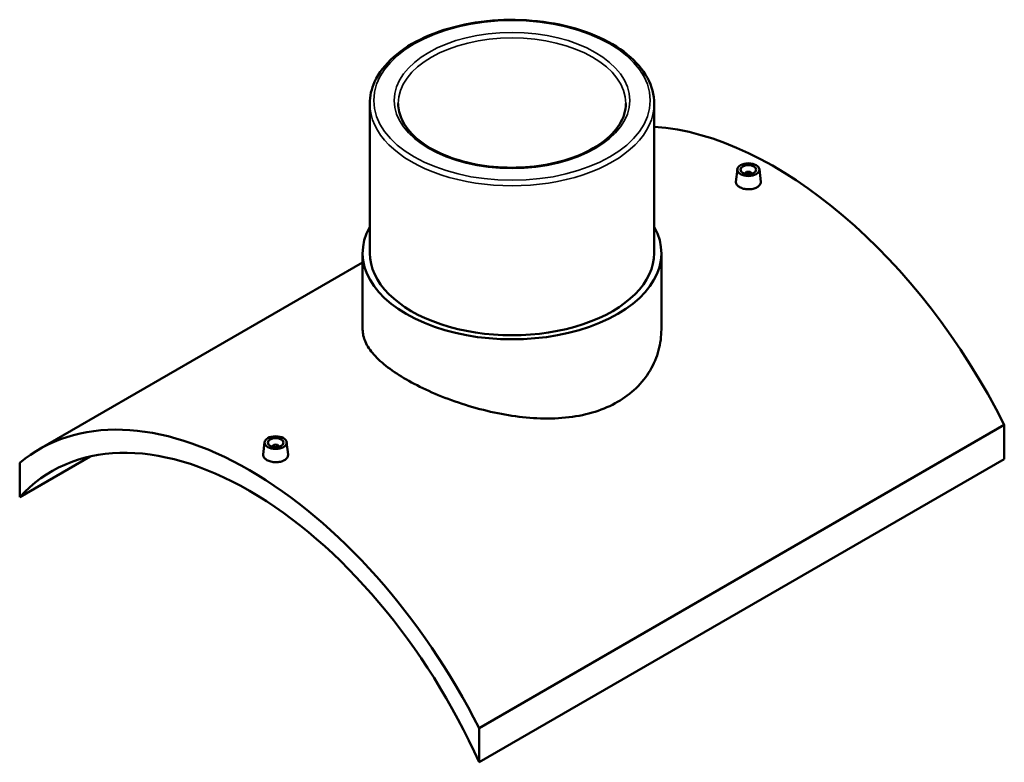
# Model space of a CAD drawing. Header units: millimetres. Extents: x -309 to 1504, y -360 to 1065.
# Tile 5 of 5: x 881 to 1504, y 594 to 1064. Entities that reach past the tile are written whole.
import ezdxf

# ---------------------------------------------------------------- set-up
doc = ezdxf.new("R2010")
doc.units = ezdxf.units.MM
doc.layers.add('Visible (ANSI)', color=7, linetype='Continuous', lineweight=50)
doc.layers.add('Visible Narrow (ANSI)', color=7, linetype='Continuous', lineweight=35)

msp = doc.modelspace()

# ---------------------------------------------------------------- linework, layer by layer
at = {"layer": 'Visible (ANSI)'}
for p, q in [((1102.75, 1010.56), (1102.75, 916.01)), ((1282.75, 1010.56), (1282.75, 916.01)), ((1335.32, 969.04), (1334.47, 961.18)), ((1340.3, 966.15), (1340.3, 966.35)), ((1344.3, 966.15), (1344.3, 966.35)), ((1349.29, 969.04), (1350.13, 961.19)), ((1098.25, 916.01), (1098.25, 867.65)), ((1287.25, 916.01), (1287.25, 867.65)), ((1098.25, 910.01), (893.58, 791.85)), ((1504.23, 807.37), (1171.89, 615.49)), ((1504.23, 807.37), (1504.23, 785.71)), ((1036.21, 796.36), (1035.37, 788.49)), ((1041.2, 793.66), (1041.2, 793.46)), ((1045.2, 793.66), (1045.2, 793.46)), ((1050.18, 796.36), (1051.03, 788.51)), ((881.27, 761.63), (925.91, 787.4)), ((1171.89, 593.84), (1504.23, 785.71)), ((881.27, 783.28), (881.27, 761.63)), ((1171.89, 593.84), (1171.89, 615.49))]:
    msp.add_line(p, q, dxfattribs=at)
for centre, major_axis, start_param, end_param in [((1358.92, 753.36), (-133, 230.36), 4.61493, 5.914728), ((1342.3, 966.35), (-2, 0), 2.963882, 6.460896), ((1192.75, 916.01), (94.5, 0), 2.831748, 6.59303), ((1192.75, 916.01), (-90, 0), 0, 3.141593), ((1026.58, 561.49), (-133, 230.36), 4.61493, 6.380645), ((1026.58, 561.49), (-125, 216.51), 4.532873, 6.462701), ((1043.2, 793.66), (-2, 0), 2.963882, 6.460896)]:
    msp.add_ellipse(centre, major_axis=major_axis, ratio=0.57735, start_param=start_param, end_param=end_param, dxfattribs=at)
for centre, major_axis in [((1342.3, 968.79), (7, 0)), ((1342.3, 968.79), (5, 0)), ((1043.2, 796.11), (-7, 0)), ((1043.2, 796.11), (5, 0))]:
    msp.add_ellipse(centre, major_axis=major_axis, ratio=0.57735, dxfattribs=at)
for points, knots in [([(1282.75, 1010.56), (1282.75, 1016.11), (1281.27, 1021.64), (1275.53, 1032.23), (1271.18, 1037.26), (1259.98, 1046.37), (1253.06, 1050.41), (1237.4, 1056.99), (1228.66, 1059.53), (1210.3, 1062.87), (1200.67, 1063.67), (1181.49, 1063.46), (1171.93, 1062.46), (1153.81, 1058.73), (1145.26, 1056.01), (1130.01, 1049.09), (1123.31, 1044.88), (1112.52, 1035.37), (1108.41, 1030.06), (1103.8, 1019.94), (1102.75, 1015.25), (1102.75, 1010.56)], [0.785398, 0.785398, 0.785398, 0.785398, 1.08879, 1.08879, 1.4029, 1.4029, 1.726625, 1.726625, 2.051219, 2.051219, 2.375022, 2.375022, 2.698513, 2.698513, 3.022394, 3.022394, 3.347056, 3.347056, 3.670267, 3.670267, 3.926991, 3.926991, 3.926991, 3.926991]), ([(1264.75, 1010.56), (1264.75, 1006.12), (1263.43, 1001.66), (1258.24, 993.31), (1254.52, 989.41), (1245.12, 982.54), (1239.5, 979.54), (1226.86, 974.67), (1219.84, 972.8), (1205.09, 970.42), (1197.36, 969.9), (1182, 970.27), (1174.37, 971.16), (1160.01, 974.26), (1153.28, 976.47), (1141.43, 981.92), (1136.3, 985.17), (1128.12, 992.33), (1125.07, 996.24), (1121.55, 1003.64), (1120.75, 1007.1), (1120.75, 1010.56)], [5.497787, 5.497787, 5.497787, 5.497787, 5.842082, 5.842082, 6.166077, 6.166077, 6.480554, 6.480554, 6.795087, 6.795087, 7.1106, 7.1106, 7.426419, 7.426419, 7.741717, 7.741717, 8.055987, 8.055987, 8.371392, 8.371392, 8.63938, 8.63938, 8.63938, 8.63938]), ([(1347.85, 957.66), (1347.16, 957.25), (1346.27, 956.91), (1344.34, 956.47), (1343.29, 956.37), (1341.32, 956.39), (1340.27, 956.52), (1338.34, 957), (1337.45, 957.35), (1336.06, 958.16), (1335.46, 958.66), (1334.66, 959.76), (1334.46, 960.35), (1334.46, 961), (1334.46, 961.09), (1334.47, 961.18)], [2.364221, 2.364221, 2.364221, 2.364221, 2.659792, 2.659792, 2.955363, 2.955363, 3.250847, 3.250847, 3.546331, 3.546331, 3.841815, 3.841815, 4.1373, 4.1373, 4.185183, 4.185183, 4.185183, 4.185183]), ([(1350.13, 961.19), (1350.14, 961.1), (1350.15, 961), (1350.15, 960.33), (1349.95, 959.71), (1349.15, 958.57), (1348.55, 958.06), (1347.85, 957.66)], [6.453251, 6.453251, 6.453251, 6.453251, 6.5015204, 6.5015204, 6.7970915, 6.7970915, 7.0926627, 7.0926627, 7.0926627, 7.0926627]), ([(1259.57, 821.86), (1255.33, 819.42), (1250.56, 817.31), (1240.18, 814.03), (1234.59, 812.86), (1222.95, 811.46), (1216.89, 811.23), (1204.74, 811.61), (1198.64, 812.2), (1186.86, 813.97), (1180.76, 815.2), (1168.61, 818.27), (1162.55, 820.1), (1150.91, 824.18), (1145.31, 826.43), (1134.94, 831.13), (1130.16, 833.59), (1121.69, 838.48), (1117.73, 841.07), (1110.78, 846.36), (1107.78, 849.08), (1102.98, 854.49), (1101.18, 857.2), (1098.81, 862.52), (1098.25, 865.13), (1098.25, 867.65)], [0, 0, 0, 0, 1.797507, 1.797507, 3.595014, 3.595014, 5.392521, 5.392521, 7.190027, 7.190027, 8.986442, 8.986442, 10.782856, 10.782856, 12.579271, 12.579271, 14.375685, 14.375685, 16.1721, 16.1721, 17.968514, 17.968514, 19.764929, 19.764929, 21.561343, 21.561343, 21.561343, 21.561343]), ([(1287.25, 867.65), (1287.25, 863.36), (1286.69, 858.92), (1284.32, 850.16), (1282.51, 845.85), (1277.72, 837.76), (1274.72, 833.97), (1267.77, 827.25), (1263.81, 824.31), (1259.57, 821.86)], [50.312713, 50.312713, 50.312713, 50.312713, 52.11022, 52.11022, 53.907727, 53.907727, 55.705234, 55.705234, 57.502741, 57.502741, 57.502741, 57.502741]), ([(1048.75, 784.97), (1048.05, 784.57), (1047.17, 784.22), (1045.23, 783.78), (1044.18, 783.68), (1042.21, 783.7), (1041.16, 783.83), (1039.23, 784.31), (1038.35, 784.66), (1036.96, 785.47), (1036.35, 785.97), (1035.55, 787.07), (1035.35, 787.66), (1035.35, 788.31), (1035.36, 788.4), (1035.37, 788.49)], [0, 0, 0, 0, 0.295571, 0.295571, 0.591142, 0.591142, 0.886626, 0.886626, 1.18211, 1.18211, 1.477595, 1.477595, 1.773079, 1.773079, 1.820962, 1.820962, 1.820962, 1.820962]), ([(1051.02, 788.51), (1051.04, 788.41), (1051.04, 788.31), (1051.04, 787.64), (1050.85, 787.02), (1050.05, 785.88), (1049.44, 785.37), (1048.75, 784.97)], [4.0890301, 4.0890301, 4.0890301, 4.0890301, 4.1372995, 4.1372995, 4.4328706, 4.4328706, 4.7284418, 4.7284418, 4.7284418, 4.7284418])]:
    msp.add_open_spline(points, degree=3, knots=knots, dxfattribs=at)
at = {"layer": 'Visible Narrow (ANSI)'}
for major_axis in [(87.5, 0), (74.5, 0)]:
    msp.add_ellipse((1192.75, 1012.6), major_axis=major_axis, ratio=0.57735, dxfattribs=at)
for major_axis, start_param, end_param in [((-72, 0), 3.141593, 6.283185), ((-90, 0), 0, 3.141593)]:
    msp.add_ellipse((1192.75, 1010.56), major_axis=major_axis, ratio=0.57735, start_param=start_param, end_param=end_param, dxfattribs=at)

doc.saveas('drawing.dxf')
